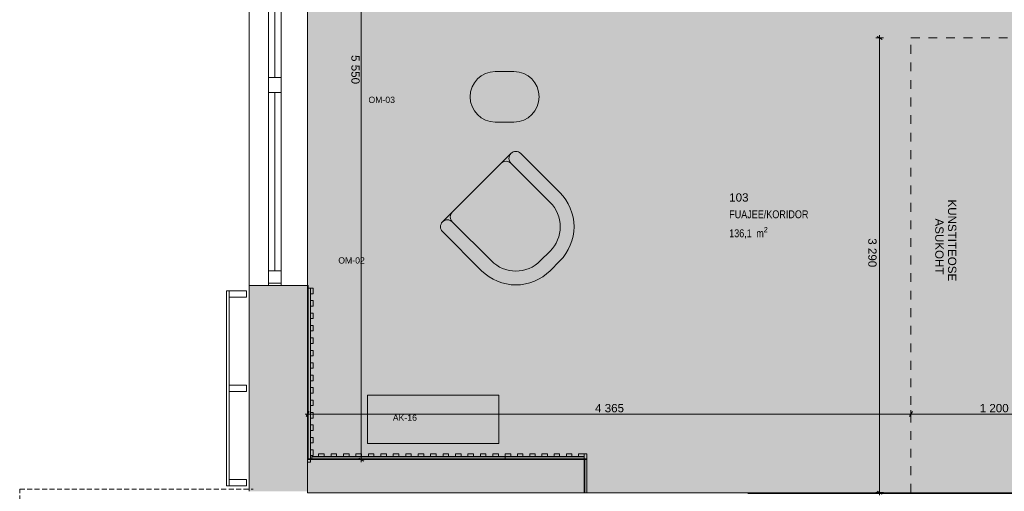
# Model space of a CAD drawing. Header units: millimetres. Extents: x -30 to 102382, y -31808 to 51594.
# Tile 6 of 172: x 17947 to 25070, y 24480 to 27892. Entities that reach past the tile are written whole.
import ezdxf
from ezdxf.enums import TextEntityAlignment as Align

# ---------------------------------------------------------------- set-up
doc = ezdxf.new("R2010")
doc.units = ezdxf.units.MM
doc.header["$MEASUREMENT"] = 0
for name, pattern in [('Avanemissuund', [54, 36, -18]), ('Dashed', [127, 63.5, -63.5]), ('tl_xref_DASH_2.5-1.25', [3750, 2500, -1250]), ('Wipeout_Contour', [1000, 0, -1000])]:
    doc.linetypes.add(name, pattern=pattern)
for name, color, linetype in [('01 Nimetused_ ruumid.AR', 7, 'Continuous'), ('04 Välissein kandev proj.AR', 7, 'Continuous'), ('05 Sisesein proj.AR', 7, 'Continuous'), ('06 Põrand proj.AR', 7, 'Continuous'), ('12 Varikatus välisosa.AR', 7, 'Continuous'), ('13 Fassaadikate välisosa.AR', 7, 'Continuous'), ('41 SAN mõõdud ja kõrgused.SA', 7, 'Continuous'), ('42 Siseviimistlus_ ribistik.SA', 7, 'Continuous'), ('44 Sisustus_ erimööbel tähis.SA', 7, 'Continuous'), ('44 Sisustus_ erimööbel.SA', 7, 'Continuous'), ('44 Sisustus_ lahtine mööbel.SA', 7, 'Continuous'), ('44 Sisustus_ standardmööbel tähis.SA', 7, 'Continuous'), ('44 Sisustus_ standardmööbel.SA', 7, 'Continuous'), ('47 Siseviimistlus_ põrand.SA', 7, 'Continuous'), ('47 Siseviimistlus_ sein.SA', 7, 'Continuous')]:
    doc.layers.add(name, color=color, linetype=linetype)
doc.styles.add('GENERATED_STYLE_1', font='ARIALN.TTF')
doc.styles.add('GENERATED_STYLE_2', font='arial.ttf')
doc.styles.add('GENERATED_STYLE_3', font='arial.ttf')
doc.dimstyles.new('GENERATED_STYLE__4', dxfattribs={"dimtxt": 60, "dimasz": 28.5, "dimexe": 0.18, "dimexo": 0.0625, "dimgap": 0, "dimtad": 1, "dimtih": 1, "dimtoh": 1, "dimdec": 0, "dimzin": 0, "dimdsep": 46, "dimtxsty": 'GENERATED_STYLE_3', "dimblk": 'ARROWHEAD_2', "dimblk1": 'ARROWHEAD_2', "dimblk2": 'ARROWHEAD_2', "dimcen": 0.09, "dimse1": 1, "dimse2": 1, "dimclrd": 8, "dimclre": 8, "dimclrt": 7, "dimadec": 1, "dimazin": 0, "dimtfac": 1, "dimtdec": 4, "dimtmove": 0, "dimatfit": 3, "dimfxl": 0, "dimtolj": 1, "dimtzin": 0, "dimarcsym": 0})
doc.dimstyles.new('GENERATED_STYLE__5', dxfattribs={"dimtxt": 60, "dimasz": 28.5, "dimexe": 0.18, "dimexo": 0.0625, "dimgap": 0, "dimtad": 1, "dimdec": 0, "dimzin": 0, "dimdsep": 46, "dimtxsty": 'GENERATED_STYLE_3', "dimblk": 'ARROWHEAD_2', "dimblk1": 'ARROWHEAD_2', "dimblk2": 'ARROWHEAD_2', "dimcen": 0.09, "dimse1": 1, "dimse2": 1, "dimclrd": 8, "dimclre": 8, "dimclrt": 7, "dimadec": 1, "dimazin": 0, "dimtfac": 1, "dimtdec": 4, "dimtmove": 2, "dimatfit": 3, "dimfxl": 0, "dimtolj": 1, "dimtzin": 0, "dimarcsym": 0})

# ---------------------------------------------------------------- blocks, each defined once
blk = doc.blocks.new('FUAJEE_KORIDOR_103_32_2', base_point=(23369.3, 26482.7))
at = {"layer": '01 Nimetused_ ruumid.AR', "color": 7, "lineweight": 13, "insert": (23079.7, 26392), "char_height": 57, "attachment_point": 1, "style": 'GENERATED_STYLE_1'}
blk.add_mtext('{\\A1;\\fArial Narrow|b0|i0|c0|p0;136,1{\\A1;\\fArial Narrow|b0|i0|c0|p0;\\H0.66000x;\\S^  ;} m{\\A1;\\fArial Narrow|b0|i0|c0|p0;\\H0.66000x;\\S2^  ;}}', dxfattribs=at)
at = {"layer": '01 Nimetused_ ruumid.AR', "color": 7, "lineweight": 13}
for tag, height, style, p in [('DUMMY_849', 60, 'GENERATED_STYLE_2', (23217, 26649.8)), ('ROOM_NUMBER', 60, 'GENERATED_STYLE_2', (23079.7, 26636.1)), ('ROOM_NAME', 57, 'GENERATED_STYLE_1', (23079.7, 26512.8)), ('DUMMY_850', 57, 'GENERATED_STYLE_1', (23658.9, 26529.6)), ('DUMMY_851', 57, 'GENERATED_STYLE_1', (23079.7, 26409.6))]:
    blk.add_attdef(tag, text='', height=height, dxfattribs=dict(at, style=style)).set_placement(p, align=Align.TOP_LEFT)
blk = doc.blocks.new('Seinapaneel 1240b[339]_2', base_point=(20030, 25950))
at = {"layer": '42 Siseviimistlus_ ribistik.SA', "color": 7, "linetype": 'Continuous', "lineweight": 20}
for p, q in [((20050, 25950), (20030, 25950)), ((20030, 25950), (20030, 24690)), ((20050, 25950), (20030, 25950)), ((20030, 25950), (20030, 24690)), ((20051, 25950), (20050, 25950)), ((20050, 25950), (20050, 24690)), ((20050, 24690), (20050, 25950)), ((20050, 24690), (20050, 25950)), ((20051, 24690), (20051, 25950)), ((20071, 25950), (20051, 25950)), ((20051, 25950), (20051, 25910)), ((20071, 25910), (20071, 25950)), ((20051, 25910), (20071, 25910)), ((20071, 25860), (20051, 25860)), ((20051, 25860), (20051, 25820)), ((20071, 25820), (20071, 25860)), ((20051, 25820), (20071, 25820)), ((20071, 25770), (20051, 25770)), ((20051, 25770), (20051, 25730)), ((20051, 25730), (20071, 25730)), ((20071, 25730), (20071, 25770)), ((20071, 25680), (20051, 25680)), ((20051, 25680), (20051, 25640)), ((20071, 25640), (20071, 25680)), ((20051, 25640), (20071, 25640)), ((20071, 25590), (20051, 25590)), ((20051, 25590), (20051, 25550)), ((20071, 25550), (20071, 25590)), ((20051, 25550), (20071, 25550)), ((20071, 25500), (20051, 25500)), ((20051, 25500), (20051, 25460)), ((20071, 25460), (20071, 25500)), ((20051, 25460), (20071, 25460)), ((20071, 25410), (20051, 25410)), ((20051, 25410), (20051, 25370)), ((20051, 25370), (20071, 25370)), ((20071, 25370), (20071, 25410)), ((20071, 25320), (20051, 25320)), ((20051, 25320), (20051, 25280)), ((20071, 25280), (20071, 25320)), ((20051, 25280), (20071, 25280)), ((20071, 25230), (20051, 25230)), ((20051, 25230), (20051, 25190)), ((20071, 25190), (20071, 25230)), ((20051, 25190), (20071, 25190)), ((20071, 25140), (20051, 25140)), ((20051, 25140), (20051, 25100)), ((20051, 25100), (20071, 25100)), ((20071, 25100), (20071, 25140)), ((20071, 25050), (20051, 25050)), ((20051, 25050), (20051, 25010)), ((20051, 25010), (20071, 25010)), ((20071, 25010), (20071, 25050)), ((20071, 24960), (20051, 24960)), ((20051, 24960), (20051, 24920)), ((20071, 24920), (20071, 24960)), ((20051, 24920), (20071, 24920)), ((20071, 24870), (20051, 24870)), ((20051, 24870), (20051, 24830)), ((20071, 24830), (20071, 24870)), ((20051, 24830), (20071, 24830)), ((20071, 24780), (20051, 24780)), ((20051, 24780), (20051, 24740)), ((20051, 24740), (20071, 24740)), ((20071, 24740), (20071, 24780)), ((20030, 24690), (20050, 24690)), ((20030, 24690), (20050, 24690)), ((20050, 24690), (20051, 24690))]:
    blk.add_line(p, q, dxfattribs=at)
blk = doc.blocks.new('FSD-01[523]_2', base_point=(19588, 25930))
at = {"color": 254, "linetype": 'Wipeout_Contour', "lineweight": 0, "ltscale": 129765.717755}
blk.add_wipeout([(19588, 25930), (19463, 25930), (19463, 25885), (19588, 25885)], dxfattribs=at).dxf.layer = '13 Fassaadikate välisosa.AR'
at = {"color": 254, "linetype": 'Wipeout_Contour', "lineweight": 0, "ltscale": 127596.136001}
blk.add_wipeout([(19588, 25247.5), (19463, 25247.5), (19463, 25202.5), (19588, 25202.5)], dxfattribs=at).dxf.layer = '13 Fassaadikate välisosa.AR'
at = {"color": 254, "linetype": 'Wipeout_Contour', "lineweight": 0, "ltscale": 125448.444043}
blk.add_wipeout([(19588, 24565), (19463, 24565), (19463, 24520), (19588, 24520)], dxfattribs=at).dxf.layer = '13 Fassaadikate välisosa.AR'
at = {"layer": '13 Fassaadikate välisosa.AR', "color": 7, "linetype": 'Continuous', "lineweight": 20}
for p, q in [((19443, 24520), (19443, 25930)), ((19443, 25930), (19463, 25930)), ((19443, 24520), (19443, 25930)), ((19443, 25930), (19463, 25930)), ((19443, 24520), (19443, 25930)), ((19443, 25930), (19463, 25930)), ((19443, 24520), (19443, 25930)), ((19443, 25930), (19463, 25930)), ((19463, 25885), (19463, 25930)), ((19463, 25930), (19588, 25930)), ((19463, 24520), (19463, 25930)), ((19463, 24520), (19463, 25930)), ((19463, 24520), (19463, 25930)), ((19463, 24520), (19463, 25930)), ((19588, 25930), (19588, 25885)), ((19588, 25885), (19463, 25885)), ((19463, 25202.5), (19463, 25247.5)), ((19463, 25247.5), (19588, 25247.5)), ((19588, 25247.5), (19588, 25202.5)), ((19588, 25202.5), (19463, 25202.5)), ((19443, 24520), (19463, 24520)), ((19443, 24520), (19463, 24520)), ((19443, 24520), (19463, 24520)), ((19443, 24520), (19463, 24520)), ((19463, 24520), (19463, 24565)), ((19463, 24565), (19588, 24565)), ((19588, 24520), (19463, 24520)), ((19588, 24565), (19588, 24520))]:
    blk.add_line(p, q, dxfattribs=at)
blk = doc.blocks.new('FSD-02[524]_2', base_point=(19588, 25930))
at = {"color": 254, "linetype": 'Wipeout_Contour', "lineweight": 0, "ltscale": 129765.71775}
blk.add_wipeout([(19588, 25930), (19463, 25930), (19463, 25885), (19588, 25885)], dxfattribs=at).dxf.layer = '13 Fassaadikate välisosa.AR'
at = {"color": 254, "linetype": 'Wipeout_Contour', "lineweight": 0, "ltscale": 127596.135996}
blk.add_wipeout([(19588, 25247.5), (19463, 25247.5), (19463, 25202.5), (19588, 25202.5)], dxfattribs=at).dxf.layer = '13 Fassaadikate välisosa.AR'
at = {"color": 254, "linetype": 'Wipeout_Contour', "lineweight": 0, "ltscale": 125448.444038}
blk.add_wipeout([(19588, 24565), (19463, 24565), (19463, 24520), (19588, 24520)], dxfattribs=at).dxf.layer = '13 Fassaadikate välisosa.AR'
at = {"layer": '13 Fassaadikate välisosa.AR', "color": 7, "linetype": 'Continuous', "lineweight": 20}
for p, q in [((19443, 24520), (19443, 25930)), ((19443, 25930), (19463, 25930)), ((19443, 24520), (19443, 25930)), ((19443, 25930), (19463, 25930)), ((19443, 24520), (19443, 25930)), ((19443, 25930), (19463, 25930)), ((19443, 24520), (19443, 25930)), ((19443, 25930), (19463, 25930)), ((19443, 24520), (19443, 25930)), ((19443, 25930), (19463, 25930)), ((19443, 24520), (19443, 25930)), ((19443, 25930), (19463, 25930)), ((19443, 24520), (19443, 25930)), ((19443, 25930), (19463, 25930)), ((19443, 24520), (19443, 25930)), ((19443, 25930), (19463, 25930)), ((19443, 24520), (19443, 25930)), ((19443, 25930), (19463, 25930)), ((19463, 25885), (19463, 25930)), ((19463, 25930), (19588, 25930)), ((19463, 24520), (19463, 25930)), ((19463, 24520), (19463, 25930)), ((19463, 24520), (19463, 25930)), ((19463, 24520), (19463, 25930)), ((19463, 24520), (19463, 25930)), ((19463, 24520), (19463, 25930)), ((19463, 24520), (19463, 25930)), ((19463, 24520), (19463, 25930)), ((19463, 24520), (19463, 25930)), ((19588, 25930), (19588, 25885)), ((19588, 25885), (19463, 25885)), ((19463, 25202.5), (19463, 25247.5)), ((19463, 25247.5), (19588, 25247.5)), ((19588, 25247.5), (19588, 25202.5)), ((19588, 25202.5), (19463, 25202.5)), ((19443, 24520), (19463, 24520)), ((19443, 24520), (19463, 24520)), ((19443, 24520), (19463, 24520)), ((19443, 24520), (19463, 24520)), ((19443, 24520), (19463, 24520)), ((19443, 24520), (19463, 24520)), ((19443, 24520), (19463, 24520)), ((19443, 24520), (19463, 24520)), ((19443, 24520), (19463, 24520)), ((19463, 24520), (19463, 24565)), ((19463, 24565), (19588, 24565)), ((19588, 24520), (19463, 24520)), ((19588, 24565), (19588, 24520))]:
    blk.add_line(p, q, dxfattribs=at)
blk = doc.blocks.new('FSD-02[525]_2', base_point=(19588, 25930))
at = {"color": 254, "linetype": 'Wipeout_Contour', "lineweight": 0, "ltscale": 129765.71775}
blk.add_wipeout([(19588, 25930), (19463, 25930), (19463, 25885), (19588, 25885)], dxfattribs=at).dxf.layer = '13 Fassaadikate välisosa.AR'
at = {"color": 254, "linetype": 'Wipeout_Contour', "lineweight": 0, "ltscale": 127596.135996}
blk.add_wipeout([(19588, 25247.5), (19463, 25247.5), (19463, 25202.5), (19588, 25202.5)], dxfattribs=at).dxf.layer = '13 Fassaadikate välisosa.AR'
at = {"color": 254, "linetype": 'Wipeout_Contour', "lineweight": 0, "ltscale": 125448.444038}
blk.add_wipeout([(19588, 24565), (19463, 24565), (19463, 24520), (19588, 24520)], dxfattribs=at).dxf.layer = '13 Fassaadikate välisosa.AR'
at = {"layer": '13 Fassaadikate välisosa.AR', "color": 7, "linetype": 'Continuous', "lineweight": 20}
for p, q in [((19443, 24520), (19443, 25930)), ((19443, 25930), (19463, 25930)), ((19443, 24520), (19443, 25930)), ((19443, 25930), (19463, 25930)), ((19443, 24520), (19443, 25930)), ((19443, 25930), (19463, 25930)), ((19443, 24520), (19443, 25930)), ((19443, 25930), (19463, 25930)), ((19443, 24520), (19443, 25930)), ((19443, 25930), (19463, 25930)), ((19443, 24520), (19443, 25930)), ((19443, 25930), (19463, 25930)), ((19443, 24520), (19443, 25930)), ((19443, 25930), (19463, 25930)), ((19443, 24520), (19443, 25930)), ((19443, 25930), (19463, 25930)), ((19443, 24520), (19443, 25930)), ((19443, 25930), (19463, 25930)), ((19463, 25885), (19463, 25930)), ((19463, 25930), (19588, 25930)), ((19463, 24520), (19463, 25930)), ((19463, 24520), (19463, 25930)), ((19463, 24520), (19463, 25930)), ((19463, 24520), (19463, 25930)), ((19463, 24520), (19463, 25930)), ((19463, 24520), (19463, 25930)), ((19463, 24520), (19463, 25930)), ((19463, 24520), (19463, 25930)), ((19463, 24520), (19463, 25930)), ((19588, 25930), (19588, 25885)), ((19588, 25885), (19463, 25885)), ((19463, 25202.5), (19463, 25247.5)), ((19463, 25247.5), (19588, 25247.5)), ((19588, 25247.5), (19588, 25202.5)), ((19588, 25202.5), (19463, 25202.5)), ((19443, 24520), (19463, 24520)), ((19443, 24520), (19463, 24520)), ((19443, 24520), (19463, 24520)), ((19443, 24520), (19463, 24520)), ((19443, 24520), (19463, 24520)), ((19443, 24520), (19463, 24520)), ((19443, 24520), (19463, 24520)), ((19443, 24520), (19463, 24520)), ((19443, 24520), (19463, 24520)), ((19463, 24520), (19463, 24565)), ((19463, 24565), (19588, 24565)), ((19588, 24520), (19463, 24520)), ((19588, 24565), (19588, 24520))]:
    blk.add_line(p, q, dxfattribs=at)
blk = doc.blocks.new('Cube 26[625]_2', base_point=(21413.8, 25175.3))
at = {"layer": '44 Sisustus_ lahtine mööbel.SA', "color": 7, "linetype": 'Continuous', "lineweight": 20, "flags": 128}
blk.add_lwpolyline([(20463.8, 24825.3), (20463.8, 25175.3), (21413.8, 25175.3), (21413.8, 24825.3)], close=True, dxfattribs=at)
blk = doc.blocks.new('*D850')
at = {"layer": '41 SAN mõõdud ja kõrgused.SA', "color": 8, "linetype": 'Continuous', "lineweight": 13}
for p, q in [((20011.7, 25039), (20030, 25039)), ((20040.8, 25057.7), (20019.2, 25020.2)), ((20030, 25010.8), (20030, 25067.1)), ((20030, 25039), (24394.7, 25039)), ((24405.6, 25057.7), (24383.9, 25020.2)), ((24394.7, 25010.8), (24394.7, 25067.1))]:
    blk.add_line(p, q, dxfattribs=at)
at = {"layer": '41 SAN mõõdud ja kõrgused.SA', "color": 7, "lineweight": 13, "insert": (22109.4, 25051), "char_height": 60, "attachment_point": 7, "style": 'GENERATED_STYLE_3'}
blk.add_mtext('{\\A1;\\fArial|b0|i0|c0|p0;4\xa0365}', dxfattribs=at)
blk = doc.blocks.new('ARROWHEAD_2')
at = {"color": 0, "linetype": 'Continuous', "lineweight": 0}
for p, q in [((0, 0), (-1, 0)), ((-0.38, -0.66), (0.38, 0.66))]:
    blk.add_line(p, q, dxfattribs=at)
blk = doc.blocks.new('*D851')
at = {"layer": '41 SAN mõõdud ja kõrgused.SA', "color": 8, "linetype": 'Continuous', "lineweight": 13}
for p, q in [((24405.6, 25057.7), (24383.9, 25020.2)), ((24394.7, 25010.8), (24394.7, 25067.1)), ((24394.7, 25039), (25595, 25039)), ((25584.2, 25020.2), (25605.8, 25057.7)), ((25595, 25010.8), (25595, 25067.1)), ((25595, 25039), (25613.3, 25039))]:
    blk.add_line(p, q, dxfattribs=at)
at = {"layer": '41 SAN mõõdud ja kõrgused.SA', "color": 7, "lineweight": 13, "insert": (24891.9, 25051), "char_height": 60, "attachment_point": 7, "style": 'GENERATED_STYLE_3'}
blk.add_mtext('{\\A1;\\fArial|b0|i0|c0|p0;1\xa0200}', dxfattribs=at)
blk = doc.blocks.new('*D852')
at = {"layer": '41 SAN mõõdud ja kõrgused.SA', "color": 8, "linetype": 'Continuous', "lineweight": 13}
for p, q in [((20437.4, 30249.2), (20399.9, 30270.8)), ((20418.7, 30260), (20418.7, 30278.3)), ((20446.8, 30260), (20390.6, 30260)), ((20418.7, 24710), (20418.7, 30260)), ((20399.9, 24720.8), (20437.4, 24699.2)), ((20446.8, 24710), (20390.6, 24710)), ((20418.7, 24691.7), (20418.7, 24710))]:
    blk.add_line(p, q, dxfattribs=at)
at = {"layer": '41 SAN mõõdud ja kõrgused.SA', "color": 7, "lineweight": 13, "insert": (20345.8, 27636.3), "char_height": 60, "attachment_point": 7, "rotation": 270, "style": 'GENERATED_STYLE_3'}
blk.add_mtext('{\\A1;\\fArial|b0|i0|c0|p0;5\xa0550}', dxfattribs=at)
blk = doc.blocks.new('*D853')
at = {"layer": '41 SAN mõõdud ja kõrgused.SA', "color": 8, "linetype": 'Continuous', "lineweight": 13}
for p, q in [((24168, 27761), (24168, 27779.3)), ((24196.1, 27761), (24139.9, 27761)), ((24186.7, 27750.2), (24149.2, 27771.8)), ((24168, 24471), (24168, 27761)), ((24196.1, 24471), (24139.9, 24471)), ((24149.2, 24481.8), (24186.7, 24460.2)), ((24168, 24452.7), (24168, 24471))]:
    blk.add_line(p, q, dxfattribs=at)
at = {"layer": '41 SAN mõõdud ja kõrgused.SA', "color": 7, "lineweight": 13, "insert": (24085, 26311), "char_height": 60, "attachment_point": 7, "rotation": 270, "style": 'GENERATED_STYLE_3'}
blk.add_mtext('{\\A1;\\fArial|b0|i0|c0|p0;3\xa0290}', dxfattribs=at)
blk = doc.blocks.new('Triple Window 26')
at = {"layer": '04 Välissein kandev proj.AR', "color": 7, "linetype": 'Continuous', "lineweight": 13}
for p, q in [((-2155, 140), (2155, 140)), ((-2155, 140), (-2155, 118)), ((-2155, 118), (-2155, 68)), ((2155, 140), (2155, 118)), ((2155, 118), (2155, 68)), ((-2155, 68), (-2155, 0)), ((-2155, 0), (-2140, 0)), ((-2155, 0), (-2155, -92)), ((-2155, 0), (-2155, -92)), ((-2140, 0), (-2050, 0)), ((-2140, -92), (-2140, 0)), ((-2050, 0), (-2050, -92)), ((-2050, 0), (-760, 0)), ((-760, -92), (-760, 0)), ((-760, 0), (-705, 0)), ((-705, 0), (-650, 0)), ((-650, 0), (-650, -92)), ((-650, 0), (650, 0)), ((650, -92), (650, 0)), ((650, 0), (705, 0)), ((705, 0), (760, 0)), ((760, 0), (760, -92)), ((760, 0), (2050, 0)), ((2050, -92), (2050, 0)), ((2050, 0), (2140, 0)), ((2140, 0), (2155, 0)), ((2140, -92), (2140, 0)), ((2155, 68), (2155, 0)), ((2155, 0), (2155, -92)), ((2155, 0), (2155, -92)), ((-2050, -46), (-760, -46)), ((-650, -46), (650, -46)), ((760, -46), (2050, -46)), ((-2155, -92), (2155, -92)), ((-2140, -92), (-2155, -92)), ((-2155, -92), (-2155, -282)), ((-2050, -92), (-2140, -92)), ((-760, -92), (-2050, -92)), ((-705, -92), (-760, -92)), ((-650, -92), (-705, -92)), ((650, -92), (-650, -92)), ((705, -92), (650, -92)), ((760, -92), (705, -92)), ((2050, -92), (760, -92)), ((2140, -92), (2050, -92)), ((2155, -92), (2140, -92)), ((2155, -92), (2155, -282))]:
    blk.add_line(p, q, dxfattribs=at)
blk = doc.blocks.new('Round Table 01 26[657]_2', base_point=(21455.2, 27334.5))
at = {"layer": '44 Sisustus_ standardmööbel.SA', "color": 7, "linetype": 'Continuous', "lineweight": 20}
for p, q in [((21522.7, 27517), (21387.7, 27517)), ((21387.7, 27152), (21522.7, 27152))]:
    blk.add_line(p, q, dxfattribs=at)
at = {"layer": '44 Sisustus_ standardmööbel.SA', "color": 7, "linetype": 'Continuous', "lineweight": 20, "flags": 128}
blk.add_lwpolyline([(21387.7, 27152), (21522.7, 27152, 1), (21522.7, 27517), (21387.7, 27517, 1)], format="xyb", close=True, dxfattribs=at)
at = {"layer": '44 Sisustus_ standardmööbel.SA', "color": 7, "linetype": 'Continuous', "lineweight": 20}
for centre, start, end in [((21387.7, 27334.5), 90, 270), ((21522.7, 27334.5), 270, 90)]:
    blk.add_arc(centre, 182.5, start, end, dxfattribs=at)
blk = doc.blocks.new('Sofa Chair 04 26[661]_2', base_point=(20970.8, 26394.1))
at = {"layer": '44 Sisustus_ erimööbel.SA', "color": 7, "linetype": 'Continuous', "lineweight": 20, "flags": 128}
for points in [[(21076.9, 26429.4), (21359.7, 26146.6, 0.414214), (21713.3, 26146.6), (21784, 26217.3, 0.414214), (21784, 26570.8), (21501.2, 26853.7, -1), (21571.9, 26924.4), (21854.7, 26641.5, -0.414214), (21854.7, 26146.6), (21784, 26075.9, -0.414214), (21289, 26075.9), (21006.2, 26358.7, -1)], [(21430.4, 26853.7), (21501.2, 26924.4, 0.414214), (21501.2, 26853.7, 0.414214)], [(21076.9, 26500.1, 0.414214), (21076.9, 26429.4), (21359.7, 26146.6, 0.414214), (21713.3, 26146.6), (21784, 26217.3, 0.414214), (21784, 26570.8), (21501.2, 26853.7, 0.414214), (21430.4, 26853.7)], [(21006.2, 26429.4), (21076.9, 26500.1, 0.414214), (21076.9, 26429.4, 0.414214)]]:
    blk.add_lwpolyline(points, format="xyb", close=True, dxfattribs=at)
blk = doc.blocks.new('Seinapaneel 13x12 b[681]_2', base_point=(20060, 24751))
at = {"layer": '42 Siseviimistlus_ ribistik.SA', "color": 7, "linetype": 'Continuous', "lineweight": 20}
for p, q in [((20060, 24730), (20060, 24731)), ((20060, 24731), (21460, 24731)), ((21460, 24730), (20060, 24730)), ((20060, 24730), (21460, 24730)), ((20060, 24710), (20060, 24730)), ((20060, 24730), (21460, 24730)), ((20060, 24710), (20060, 24730)), ((20110, 24751), (20150, 24751)), ((20110, 24731), (20110, 24751)), ((20150, 24731), (20110, 24731)), ((20150, 24751), (20150, 24731)), ((20200, 24751), (20240, 24751)), ((20200, 24731), (20200, 24751)), ((20240, 24731), (20200, 24731)), ((20240, 24751), (20240, 24731)), ((20290, 24751), (20330, 24751)), ((20290, 24731), (20290, 24751)), ((20330, 24731), (20290, 24731)), ((20330, 24751), (20330, 24731)), ((20380, 24751), (20420, 24751)), ((20380, 24731), (20380, 24751)), ((20420, 24731), (20380, 24731)), ((20420, 24751), (20420, 24731)), ((20470, 24751), (20510, 24751)), ((20470, 24731), (20470, 24751)), ((20510, 24731), (20470, 24731)), ((20510, 24751), (20510, 24731)), ((20560, 24751), (20600, 24751)), ((20560, 24731), (20560, 24751)), ((20600, 24731), (20560, 24731)), ((20600, 24751), (20600, 24731)), ((20650, 24751), (20690, 24751)), ((20650, 24731), (20650, 24751)), ((20690, 24731), (20650, 24731)), ((20690, 24751), (20690, 24731)), ((20740, 24751), (20780, 24751)), ((20740, 24731), (20740, 24751)), ((20780, 24731), (20740, 24731)), ((20780, 24751), (20780, 24731)), ((20830, 24751), (20870, 24751)), ((20830, 24731), (20830, 24751)), ((20870, 24731), (20830, 24731)), ((20870, 24751), (20870, 24731)), ((20920, 24751), (20960, 24751)), ((20920, 24731), (20920, 24751)), ((20960, 24731), (20920, 24731)), ((20960, 24751), (20960, 24731)), ((21010, 24751), (21050, 24751)), ((21010, 24731), (21010, 24751)), ((21050, 24731), (21010, 24731)), ((21050, 24751), (21050, 24731)), ((21100, 24751), (21140, 24751)), ((21100, 24731), (21100, 24751)), ((21140, 24731), (21100, 24731)), ((21140, 24751), (21140, 24731)), ((21190, 24751), (21230, 24751)), ((21190, 24731), (21190, 24751)), ((21230, 24731), (21190, 24731)), ((21230, 24751), (21230, 24731)), ((21280, 24751), (21320, 24751)), ((21280, 24731), (21280, 24751)), ((21320, 24731), (21280, 24731)), ((21320, 24751), (21320, 24731)), ((21370, 24751), (21410, 24751)), ((21370, 24731), (21370, 24751)), ((21410, 24731), (21370, 24731)), ((21410, 24751), (21410, 24731)), ((21460, 24731), (21460, 24730)), ((21460, 24730), (21460, 24710)), ((21460, 24730), (21460, 24710)), ((21460, 24710), (20060, 24710)), ((21460, 24710), (20060, 24710))]:
    blk.add_line(p, q, dxfattribs=at)
blk = doc.blocks.new('Seinapaneel 58x12[727]_2', base_point=(21460, 24751))
at = {"layer": '42 Siseviimistlus_ ribistik.SA', "color": 7, "linetype": 'Continuous', "lineweight": 20}
for p, q in [((21460, 24751), (21499.3, 24751)), ((21460, 24731), (21460, 24751)), ((21460, 24730), (21460, 24731)), ((21460, 24731), (22010.3, 24731)), ((21499.3, 24731), (21460, 24731)), ((22010.3, 24730), (21460, 24730)), ((21460, 24730), (22030, 24730)), ((21460, 24710), (21460, 24730)), ((21460, 24730), (22030, 24730)), ((21460, 24710), (21460, 24730)), ((21499.3, 24751), (21499.3, 24731)), ((21548.4, 24751), (21587.8, 24751)), ((21548.4, 24731), (21548.4, 24751)), ((21587.8, 24731), (21548.4, 24731)), ((21587.8, 24751), (21587.8, 24731)), ((21636.9, 24751), (21676.2, 24751)), ((21636.9, 24731), (21636.9, 24751)), ((21676.2, 24731), (21636.9, 24731)), ((21676.2, 24751), (21676.2, 24731)), ((21725.3, 24751), (21764.7, 24751)), ((21725.3, 24731), (21725.3, 24751)), ((21764.7, 24731), (21725.3, 24731)), ((21764.7, 24751), (21764.7, 24731)), ((21813.8, 24751), (21853.1, 24751)), ((21813.8, 24731), (21813.8, 24751)), ((21853.1, 24731), (21813.8, 24731)), ((21853.1, 24751), (21853.1, 24731)), ((21902.2, 24751), (21941.6, 24751)), ((21902.2, 24731), (21902.2, 24751)), ((21941.6, 24731), (21902.2, 24731)), ((21941.6, 24751), (21941.6, 24731)), ((21990.7, 24751), (22030, 24751)), ((21990.7, 24731), (21990.7, 24751)), ((22030, 24731), (21990.7, 24731)), ((22010.3, 24731), (22010.3, 24730)), ((22030, 24751), (22030, 24731)), ((22030, 24730), (22030, 24710)), ((22030, 24730), (22030, 24710)), ((22030, 24710), (21460, 24710)), ((22030, 24710), (21460, 24710))]:
    blk.add_line(p, q, dxfattribs=at)

msp = doc.modelspace()

# ---------------------------------------------------------------- hatches: boundary and pattern name
at = {"layer": '04 Välissein kandev proj.AR', "linetype": 'Continuous', "lineweight": 13}
for points in [[(19630, 25970), (19630, 24480), (19680, 24480), (19680, 25970)], [(19680, 25970), (19680, 24480), (19840, 24480), (19840, 25970)], [(19840, 25970), (19840, 24480), (20030, 24480), (20030, 25970)]]:
    msp.add_hatch(color=252, dxfattribs=at).paths.add_polyline_path(points)
at = {"layer": '05 Sisesein proj.AR', "linetype": 'Continuous', "lineweight": 13}
for points in [[(21840, 24710), (20030, 24710), (20030, 24470), (21840, 24470)], [(21840, 24470), (22030, 24710), (21840, 24710)], [(21840, 24470), (22030, 24470), (22030, 24710)]]:
    msp.add_hatch(color=252, dxfattribs=at).paths.add_polyline_path(points)
at = {"layer": '47 Siseviimistlus_ põrand.SA', "linetype": 'Continuous', "lineweight": 0}
msp.add_hatch(color=27, dxfattribs=at).paths.add_polyline_path([(82300, 30260), (20030, 30260), (20030, 24710), (22030, 24710), (22030, 24465.1), (25600, 24465.1), (25600, 27740), (25840, 27740), (25840.1, 27740), (29796.4, 27740), (35090, 27740), (35090, 26500), (39810, 26500), (39810, 27740), (46290, 27740), (82300, 27740)])
at = {"layer": '47 Siseviimistlus_ sein.SA', "linetype": 'Continuous', "lineweight": 13}
for points in [[(20035, 24715), (20035, 25970), (20030, 25970), (20030, 24715)], [(20035, 24715), (20030, 24710), (20035, 24710)], [(20030, 24715), (20030, 24710), (20035, 24715)], [(20035, 24710), (22030, 24710), (22030, 24715), (20035, 24715)], [(22030, 24710), (22035, 24710), (22035, 24715)], [(22051, 24710), (22051, 24715), (22030, 24715), (22030, 24710)], [(22030, 24710), (22030, 24470), (22035, 24470), (22035, 24710)]]:
    msp.add_hatch(color=252, dxfattribs=at).paths.add_polyline_path(points)

# ---------------------------------------------------------------- linework, layer by layer
at = {"layer": '04 Välissein kandev proj.AR', "color": 7, "linetype": 'Continuous', "lineweight": 20}
for p, q in [((19608, 25970), (19630, 25970)), ((19630, 25970), (19680, 25970)), ((19680, 25970), (19748, 25970)), ((19748, 25970), (19840, 25970)), ((19840, 25970), (20030, 25970))]:
    msp.add_line(p, q, dxfattribs=at)
at = {"layer": '04 Välissein kandev proj.AR', "color": 7, "linetype": 'Continuous', "lineweight": 20, "flags": 128}
msp.add_lwpolyline([(20030, 24710), (20030, 25970)], dxfattribs=at)
at = {"layer": '05 Sisesein proj.AR', "color": 7, "linetype": 'Continuous', "lineweight": 20, "flags": 128}
for points in [[(21840, 24710), (20030, 24710)], [(22030, 24710), (21840, 24710)], [(22030, 24470), (22030, 24710)]]:
    msp.add_lwpolyline(points, dxfattribs=at)
at = {"layer": '06 Põrand proj.AR', "color": 7, "linetype": 'Continuous', "lineweight": 20, "flags": 128}
msp.add_lwpolyline([(20030, 30260), (20030, 24470), (25600, 24470), (25600, 27740), (25840, 27740), (27090, 27740), (31100, 27740), (35090, 27740), (35090, 26310), (39810, 26310), (39810, 27740), (42890, 27740), (42890, 30260)], close=True, dxfattribs=at)
at = {"layer": '44 Sisustus_ standardmööbel.SA', "color": 1, "linetype": 'Dashed', "lineweight": 13}
for p, q in [((24394.7, 24471), (24394.7, 27761)), ((24394.7, 27761), (25594.7, 27761))]:
    msp.add_line(p, q, dxfattribs=at)
at = {"layer": '47 Siseviimistlus_ põrand.SA', "color": 253, "linetype": 'tl_xref_DASH_2.5-1.25', "lineweight": 13, "flags": 128}
msp.add_lwpolyline([(82300, 30260), (20030, 30260), (20030, 24710), (22030, 24710), (22030, 24465.1), (25600, 24465.1), (25600, 27740), (25840, 27740), (25840.1, 27740), (29796.4, 27740), (35090, 27740), (35090, 26500), (39810, 26500), (39810, 27740), (46290, 27740), (82300, 27740)], close=True, dxfattribs=at)
at = {"layer": '47 Siseviimistlus_ sein.SA', "color": 7, "linetype": 'Continuous', "lineweight": 20}
for p, q in [((22051, 24715), (22030, 24715)), ((22051, 24715), (22030, 24715)), ((22030, 24710), (22051, 24710)), ((22030, 24710), (22051, 24710)), ((22051, 24710), (22051, 24715))]:
    msp.add_line(p, q, dxfattribs=at)
at = {"layer": '47 Siseviimistlus_ sein.SA', "color": 7, "linetype": 'Continuous', "lineweight": 20, "flags": 128}
for points in [[(20030, 25970), (20030, 24710)], [(20030, 25970), (20035, 25970)], [(20035, 24715), (20035, 25970)], [(22030, 24751), (22030, 24715)], [(22051, 24751), (22030, 24751)], [(22051, 24470), (22051, 24751)], [(20030, 24710), (20035, 24710)], [(22030, 24715), (20035, 24715)], [(20035, 24710), (22030, 24710)], [(22030, 24710), (22030, 24470)], [(22030, 24710), (22030, 24470)], [(22035, 24715), (22035, 24710)], [(22035, 24470), (22035, 24710)]]:
    msp.add_lwpolyline(points, dxfattribs=at)

# ---------------------------------------------------------------- block references
at = {"layer": '01 Nimetused_ ruumid.AR', "color": 7, "linetype": 'Continuous', "lineweight": 20}
msp.add_blockref('FUAJEE_KORIDOR_103_32_2', (23369.3, 26482.7), dxfattribs=at).add_auto_attribs({'ROOM_NAME': 'FUAJEE/KORIDOR', 'ROOM_NUMBER': '103'})
at = {"layer": '04 Välissein kandev proj.AR', "color": 7, "linetype": 'Continuous', "lineweight": 13, "zscale": 1000, "rotation": 90}
msp.add_blockref('Triple Window 26', (19748, 28125), dxfattribs=at)
at = {"layer": '13 Fassaadikate välisosa.AR', "color": 7, "linetype": 'Continuous', "lineweight": 20}
msp.add_blockref('FSD-01[523]_2', (19588, 25930), dxfattribs=at)
at = {"layer": '42 Siseviimistlus_ ribistik.SA', "color": 7, "linetype": 'Continuous', "lineweight": 20}
for name, p in [('Seinapaneel 1240b[339]_2', (20030, 25950)), ('Seinapaneel 13x12 b[681]_2', (20060, 24751)), ('Seinapaneel 58x12[727]_2', (21460, 24751))]:
    msp.add_blockref(name, p, dxfattribs=at)
at = {"layer": '44 Sisustus_ erimööbel.SA', "color": 7, "linetype": 'Continuous', "lineweight": 20}
msp.add_blockref('Sofa Chair 04 26[661]_2', (20970.8, 26394.1), dxfattribs=at)
at = {"layer": '44 Sisustus_ lahtine mööbel.SA', "color": 7, "linetype": 'Continuous', "lineweight": 20}
msp.add_blockref('Cube 26[625]_2', (21413.8, 25175.3), dxfattribs=at)
at = {"layer": '44 Sisustus_ standardmööbel.SA', "color": 7, "linetype": 'Continuous', "lineweight": 20}
msp.add_blockref('Round Table 01 26[657]_2', (21455.2, 27334.5), dxfattribs=at)

# ---------------------------------------------------------------- texts
at = {"layer": '44 Sisustus_ erimööbel tähis.SA', "color": 11, "linetype": 'Continuous', "lineweight": 13, "char_height": 45, "attachment_point": 4, "style": 'GENERATED_STYLE_3'}
for s, insert in [('{\\A1;\\fArial|b0|i0|c0|p0;OM-03}', (20470.2, 27312.2)), ('{\\A1;\\fArial|b0|i0|c0|p0;OM-02}', (20251.9, 26150.3)), ('{\\A1;\\fArial|b0|i0|c0|p0;AK-16}', (20646.4, 25012.2))]:
    msp.add_mtext(s, dxfattribs=dict(at, insert=insert))
at = {"layer": '44 Sisustus_ standardmööbel tähis.SA', "color": 8, "linetype": 'Continuous', "lineweight": 13, "insert": (24722.7, 26295.7), "char_height": 60, "attachment_point": 2, "rotation": 270, "line_spacing_factor": 0.923867, "style": 'GENERATED_STYLE_3'}
msp.add_mtext('{\\A1;\\fArial|b0|i0|c0|p0;KUNSTITEOSE}\\P{\\fArial|b0|i0|c0|p0;\\W3.80670; }{\\A1;\\fArial|b0|i0|c0|p0;ASUKOHT}', dxfattribs=at)

# ---------------------------------------------------------------- dimensions: what is measured, and where the dimension line sits
at = {"layer": '41 SAN mõõdud ja kõrgused.SA', "color": 8, "linetype": 'Continuous', "lineweight": 13}
for base, p1, p2, picture, middle in [((20418.7, 30260), (21030, 24710), (47585, 30260), '*D852', (20375.8, 27533.4)), ((24168, 27761), (24394.7, 24471), (24394.7, 27761), '*D853', (24115, 26208.1))]:
    dim = msp.add_linear_dim(base=base, p1=p1, p2=p2, angle=90, dimstyle='GENERATED_STYLE__5', dxfattribs=at)
    dim.commit()
    dim.dimension.update_dxf_attribs({"geometry": picture, "text_midpoint": middle, "dimtype": 160, "text_rotation": 270})
for base, p1, p2, picture, middle in [((24394.7, 25039), (20030, 25970), (24394.7, 25259.6), '*D850', (22212.3, 25081)), ((25595, 25039), (24394.7, 25259.6), (25595, 25126.8), '*D851', (24994.8, 25081))]:
    dim = msp.add_linear_dim(base=base, p1=p1, p2=p2, dimstyle='GENERATED_STYLE__4', dxfattribs=at)
    dim.commit()
    dim.dimension.update_dxf_attribs({"geometry": picture, "text_midpoint": middle, "dimtype": 160})

# ---------------------------------------------------------------- next in the draw order: block references
at = {"layer": '13 Fassaadikate välisosa.AR', "color": 7, "linetype": 'Continuous', "lineweight": 20}
msp.add_blockref('FSD-02[524]_2', (19588, 25930), dxfattribs=at)

# ---------------------------------------------------------------- next in the draw order: block references
msp.add_blockref('FSD-02[525]_2', (19588, 25930), dxfattribs=at)

# ---------------------------------------------------------------- next in the draw order: hatches: boundary and pattern name
at = {"layer": '04 Välissein kandev proj.AR', "linetype": 'Continuous', "lineweight": 13}
msp.add_hatch(color=252, dxfattribs=at).paths.add_polyline_path([(19630, 25970), (19608, 25970), (19608, 24480), (19630, 24480)])

# ---------------------------------------------------------------- next in the draw order: linework, layer by layer
at = {"layer": '04 Välissein kandev proj.AR', "color": 7, "linetype": 'Continuous', "lineweight": 20, "flags": 128}
msp.add_lwpolyline([(19608, 25970), (19608, 24480)], dxfattribs=at)
at = {"layer": '12 Varikatus välisosa.AR', "color": 252, "linetype": 'Avanemissuund', "lineweight": 13}
msp.add_lwpolyline([(19636, 21605), (17947.4, 21605), (17947.4, 24495), (19636, 24495)], dxfattribs=at)

doc.saveas('drawing.dxf')
